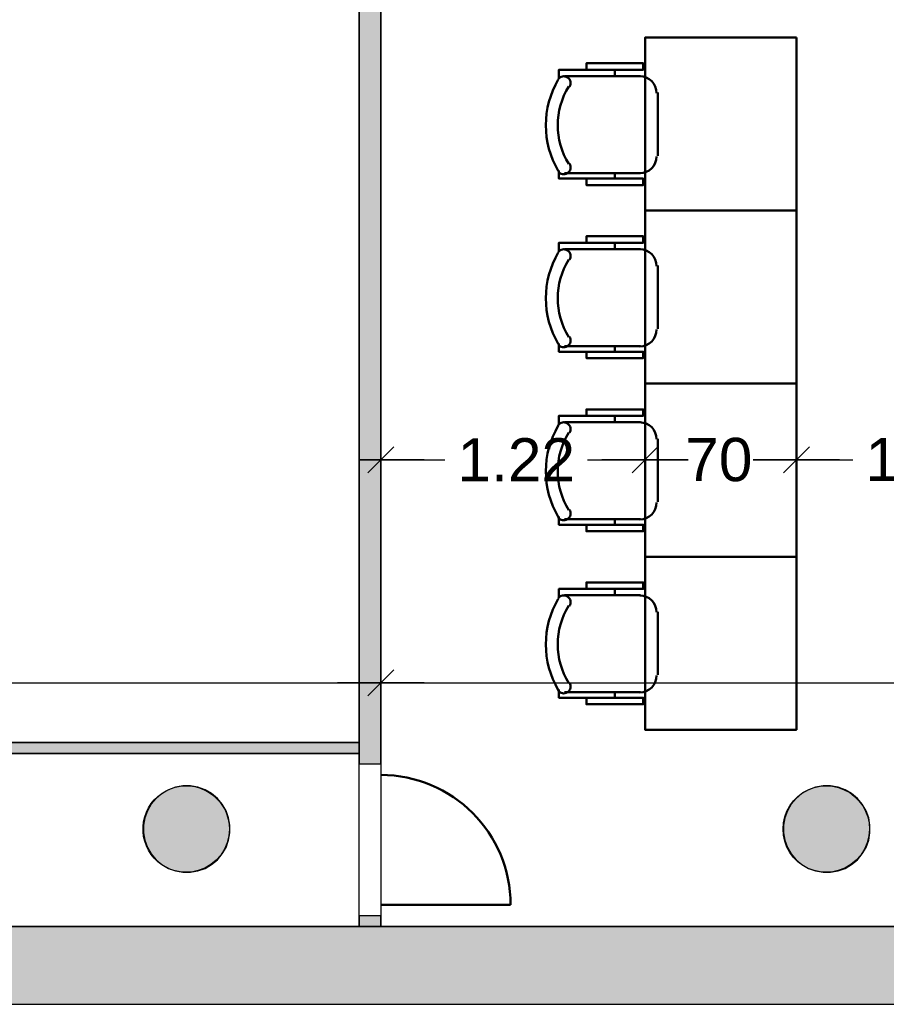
# Model space of a CAD drawing. Header units: metres. Extents: x -1 to 439, y -6 to 32.
# Tile 4 of 27: x 397.26 to 401.26, y 12.84 to 17.39. Entities that reach past the tile are written whole.
import ezdxf

# ---------------------------------------------------------------- set-up
doc = ezdxf.new("R2010")
doc.units = ezdxf.units.M
doc.header["$PDMODE"] = 65
doc.linetypes.add('CONTINUA', pattern=[0])
for name, color, linetype, lineweight in [('3D PB MURS', 7, 'CONTINUA', 25), ('3D PB PILAR', 7, 'CONTINUA', 25), ('PB COTES', 7, 'CONTINUA', 25), ('PB LOCALS', 7, 'CONTINUA', 25), ('PB MOBLES', 7, 'CONTINUA', 25)]:
    doc.layers.add(name, color=color, linetype=linetype, lineweight=lineweight)
doc.styles.add('ARIAL', font='arial.ttf')
doc.dimstyles.new('DIMSTYLE_4', dxfattribs={"dimtxt": 0.2, "dimasz": 0.2, "dimexe": 0, "dimexo": 1e-06, "dimgap": 0.1, "dimtad": 0, "dimdec": 0, "dimlfac": 100, "dimrnd": 1, "dimzin": 4, "dimdsep": 46, "dimtxsty": 'ARIAL', "dimblk1": 'ALL_ML_STRICH', "dimblk2": 'ALL_ML_STRICH', "dimsah": 1, "dimcen": 0, "dimse1": 1, "dimse2": 1, "dimclrd": 2, "dimclre": 2, "dimclrt": 2, "dimadec": 0, "dimazin": 0, "dimtfac": 1, "dimtdec": 0, "dimtix": 1, "dimtmove": 2, "dimatfit": 3, "dimfxl": 0, "dimtzin": 0, "dimlwd": 0, "dimlwe": 35, "dimarcsym": 0})
doc.dimstyles.new('DIMSTYLE_5', dxfattribs={"dimtxt": 0.2, "dimasz": 0.2, "dimexe": 0, "dimexo": 1e-06, "dimgap": 0.1, "dimtad": 0, "dimrnd": 0.01, "dimzin": 4, "dimdsep": 46, "dimtxsty": 'ARIAL', "dimblk1": 'ALL_ML_STRICH', "dimblk2": 'ALL_ML_STRICH', "dimsah": 1, "dimcen": 0, "dimse1": 1, "dimse2": 1, "dimclrd": 2, "dimclre": 2, "dimclrt": 2, "dimadec": 0, "dimazin": 0, "dimtfac": 1, "dimtdec": 0, "dimtix": 1, "dimtmove": 2, "dimatfit": 3, "dimfxl": 0, "dimtzin": 0, "dimlwd": 0, "dimlwe": 35, "dimarcsym": 0})

# ---------------------------------------------------------------- blocks, each defined once
blk = doc.blocks.new('_CLOSEDFILLED')
at = {"color": 0, "linetype": 'ByBlock', "lineweight": -2}
blk.add_solid([(-1, 0), (0, 0), (-1, 0)], dxfattribs=at)
blk = doc.blocks.new('OBJETO_COMPLEJO_6')
at = {"layer": 'PB MOBLES', "color": 202, "linetype": 'CONTINUA', "lineweight": 50, "transparency": 33554687}
for p, q in [((400.0085, 17.1613), (400.0085, 17.1317)), ((399.7757, 17.1317), (400.127, 17.1317)), ((400.2074, 17.0555), (400.2074, 16.7634)), ((400.127, 16.683), (399.7757, 16.683)), ((400.0085, 16.6576), (400.0085, 16.683))]:
    blk.add_line(p, q, dxfattribs=at)
blk.add_lwpolyline([(400.8482, 17.31), (400.8482, 16.51), (400.1482, 16.51), (400.1482, 17.31), (400.8482, 17.31)], close=True, dxfattribs=at)
for points in [[(399.8773, 17.1613), (399.8773, 17.191), (400.1397, 17.191), (400.1397, 17.1613), (399.7503, 17.1613), (399.7503, 17.119)], [(399.799, 17.0822), (399.8019, 17.0879), (399.8035, 17.0938), (399.804, 17.0999), (399.8033, 17.1059), (399.8015, 17.1117), (399.7986, 17.1171), (399.7946, 17.1218), (399.7896, 17.1259), (399.784, 17.1288), (399.778, 17.1305), (399.7719, 17.1311), (399.7659, 17.1304), (399.7601, 17.1287), (399.7547, 17.1258), (399.7499, 17.1219), (399.7459, 17.117)], [(400.2019, 17.0527), (400.2003, 17.0685), (400.1958, 17.0832), (400.1885, 17.0965), (400.179, 17.1081), (400.1674, 17.1177), (400.1541, 17.1249), (400.1394, 17.1295), (400.1236, 17.1311)], [(400.1236, 16.6823), (400.1394, 16.6839), (400.1541, 16.6885), (400.1674, 16.6957), (400.179, 16.7053), (400.1885, 16.7169), (400.1958, 16.7302), (400.2003, 16.7449), (400.2019, 16.7606)], [(399.7459, 16.6922), (399.7499, 16.6872), (399.7547, 16.6833), (399.7601, 16.6805), (399.7659, 16.6787), (399.7719, 16.6781), (399.778, 16.6786), (399.784, 16.6803), (399.7896, 16.6833), (399.7946, 16.6873), (399.7986, 16.6921), (399.8015, 16.6974), (399.8033, 16.7032), (399.804, 16.7092), (399.8035, 16.7153), (399.8019, 16.7213), (399.799, 16.727)], [(399.8773, 16.6576), (399.8773, 16.6279), (400.1397, 16.6279), (400.1397, 16.6576), (399.7503, 16.6576), (399.7503, 16.6957)]]:
    blk.add_lwpolyline(points, dxfattribs=at)
for centre, radius, start, end in [((400.1064, 16.9047), 0.4167, 149.5738, 210.4458), ((400.0852, 16.9047), 0.3405, 148.2581, 211.7649)]:
    blk.add_arc(centre, radius, start, end, dxfattribs=at)
blk = doc.blocks.new('OBJETO_COMPLEJO_7')
at = {"layer": 'PB MOBLES', "color": 202, "linetype": 'CONTINUA', "lineweight": 50, "transparency": 33554687}
for p, q in [((400.0085, 16.3613), (400.0085, 16.3317)), ((399.7757, 16.3317), (400.127, 16.3317)), ((400.2074, 16.2555), (400.2074, 15.9634)), ((400.127, 15.883), (399.7757, 15.883)), ((400.0085, 15.8576), (400.0085, 15.883))]:
    blk.add_line(p, q, dxfattribs=at)
blk.add_lwpolyline([(400.8482, 16.51), (400.8482, 15.71), (400.1482, 15.71), (400.1482, 16.51), (400.8482, 16.51)], close=True, dxfattribs=at)
for points in [[(399.8773, 16.3613), (399.8773, 16.391), (400.1397, 16.391), (400.1397, 16.3613), (399.7503, 16.3613), (399.7503, 16.319)], [(399.799, 16.2822), (399.8019, 16.2879), (399.8035, 16.2938), (399.804, 16.2999), (399.8033, 16.3059), (399.8015, 16.3117), (399.7986, 16.3171), (399.7946, 16.3218), (399.7896, 16.3259), (399.784, 16.3288), (399.778, 16.3305), (399.7719, 16.3311), (399.7659, 16.3304), (399.7601, 16.3287), (399.7547, 16.3258), (399.7499, 16.3219), (399.7459, 16.317)], [(400.2019, 16.2527), (400.2003, 16.2685), (400.1958, 16.2832), (400.1885, 16.2965), (400.179, 16.3081), (400.1674, 16.3177), (400.1541, 16.3249), (400.1394, 16.3295), (400.1236, 16.3311)], [(400.1236, 15.8823), (400.1394, 15.8839), (400.1541, 15.8885), (400.1674, 15.8957), (400.179, 15.9053), (400.1885, 15.9169), (400.1958, 15.9302), (400.2003, 15.9449), (400.2019, 15.9606)], [(399.7459, 15.8922), (399.7499, 15.8872), (399.7547, 15.8833), (399.7601, 15.8805), (399.7659, 15.8787), (399.7719, 15.8781), (399.778, 15.8786), (399.784, 15.8803), (399.7896, 15.8833), (399.7946, 15.8873), (399.7986, 15.8921), (399.8015, 15.8974), (399.8033, 15.9032), (399.804, 15.9092), (399.8035, 15.9153), (399.8019, 15.9213), (399.799, 15.927)], [(399.8773, 15.8576), (399.8773, 15.8279), (400.1397, 15.8279), (400.1397, 15.8576), (399.7503, 15.8576), (399.7503, 15.8957)]]:
    blk.add_lwpolyline(points, dxfattribs=at)
for centre, radius, start, end in [((400.1064, 16.1047), 0.4167, 149.5738, 210.4458), ((400.0852, 16.1047), 0.3405, 148.2581, 211.7649)]:
    blk.add_arc(centre, radius, start, end, dxfattribs=at)
blk = doc.blocks.new('OBJETO_COMPLEJO_8')
at = {"layer": 'PB MOBLES', "color": 202, "linetype": 'CONTINUA', "lineweight": 50, "transparency": 33554687}
for p, q in [((399.7757, 15.5317), (400.127, 15.5317)), ((400.0085, 15.5613), (400.0085, 15.5317)), ((400.2074, 15.4555), (400.2074, 15.1634)), ((400.127, 15.083), (399.7757, 15.083)), ((400.0085, 15.0576), (400.0085, 15.083))]:
    blk.add_line(p, q, dxfattribs=at)
blk.add_lwpolyline([(400.8482, 15.71), (400.8482, 14.91), (400.1482, 14.91), (400.1482, 15.71), (400.8482, 15.71)], close=True, dxfattribs=at)
for points in [[(399.8773, 15.5613), (399.8773, 15.591), (400.1397, 15.591), (400.1397, 15.5613), (399.7503, 15.5613), (399.7503, 15.519)], [(399.799, 15.4822), (399.8019, 15.4879), (399.8035, 15.4938), (399.804, 15.4999), (399.8033, 15.5059), (399.8015, 15.5117), (399.7986, 15.5171), (399.7946, 15.5218), (399.7896, 15.5259), (399.784, 15.5288), (399.778, 15.5305), (399.7719, 15.5311), (399.7659, 15.5304), (399.7601, 15.5287), (399.7547, 15.5258), (399.7499, 15.5219), (399.7459, 15.517)], [(400.2019, 15.4527), (400.2003, 15.4685), (400.1958, 15.4832), (400.1885, 15.4965), (400.179, 15.5081), (400.1674, 15.5177), (400.1541, 15.5249), (400.1394, 15.5295), (400.1236, 15.5311)], [(400.1236, 15.0823), (400.1394, 15.0839), (400.1541, 15.0885), (400.1674, 15.0957), (400.179, 15.1053), (400.1885, 15.1169), (400.1958, 15.1302), (400.2003, 15.1449), (400.2019, 15.1606)], [(399.7459, 15.0922), (399.7499, 15.0872), (399.7547, 15.0833), (399.7601, 15.0805), (399.7659, 15.0787), (399.7719, 15.0781), (399.778, 15.0786), (399.784, 15.0803), (399.7896, 15.0833), (399.7946, 15.0873), (399.7986, 15.0921), (399.8015, 15.0974), (399.8033, 15.1032), (399.804, 15.1092), (399.8035, 15.1153), (399.8019, 15.1213), (399.799, 15.127)], [(399.8773, 15.0576), (399.8773, 15.0279), (400.1397, 15.0279), (400.1397, 15.0576), (399.7503, 15.0576), (399.7503, 15.0957)]]:
    blk.add_lwpolyline(points, dxfattribs=at)
for centre, radius, start, end in [((400.1064, 15.3047), 0.4167, 149.5738, 210.4458), ((400.0852, 15.3047), 0.3405, 148.2581, 211.7649)]:
    blk.add_arc(centre, radius, start, end, dxfattribs=at)
blk = doc.blocks.new('OBJETO_COMPLEJO_9')
at = {"layer": 'PB MOBLES', "color": 202, "linetype": 'CONTINUA', "lineweight": 50, "transparency": 33554687}
for p, q in [((400.0085, 14.7613), (400.0085, 14.7317)), ((399.7757, 14.7317), (400.127, 14.7317)), ((400.2074, 14.6555), (400.2074, 14.3634)), ((400.127, 14.283), (399.7757, 14.283)), ((400.0085, 14.2576), (400.0085, 14.283))]:
    blk.add_line(p, q, dxfattribs=at)
blk.add_lwpolyline([(400.8482, 14.91), (400.8482, 14.11), (400.1482, 14.11), (400.1482, 14.91), (400.8482, 14.91)], close=True, dxfattribs=at)
for points in [[(399.8773, 14.7613), (399.8773, 14.791), (400.1397, 14.791), (400.1397, 14.7613), (399.7503, 14.7613), (399.7503, 14.719)], [(399.799, 14.6822), (399.8019, 14.6879), (399.8035, 14.6938), (399.804, 14.6999), (399.8033, 14.7059), (399.8015, 14.7117), (399.7986, 14.7171), (399.7946, 14.7218), (399.7896, 14.7259), (399.784, 14.7288), (399.778, 14.7305), (399.7719, 14.7311), (399.7659, 14.7304), (399.7601, 14.7287), (399.7547, 14.7258), (399.7499, 14.7219), (399.7459, 14.717)], [(400.2019, 14.6527), (400.2003, 14.6685), (400.1958, 14.6832), (400.1885, 14.6965), (400.179, 14.7081), (400.1674, 14.7177), (400.1541, 14.7249), (400.1394, 14.7295), (400.1236, 14.7311)], [(400.1236, 14.2823), (400.1394, 14.2839), (400.1541, 14.2885), (400.1674, 14.2957), (400.179, 14.3053), (400.1885, 14.3169), (400.1958, 14.3302), (400.2003, 14.3449), (400.2019, 14.3606)], [(399.7459, 14.2922), (399.7499, 14.2872), (399.7547, 14.2833), (399.7601, 14.2805), (399.7659, 14.2787), (399.7719, 14.2781), (399.778, 14.2786), (399.784, 14.2803), (399.7896, 14.2833), (399.7946, 14.2873), (399.7986, 14.2921), (399.8015, 14.2974), (399.8033, 14.3032), (399.804, 14.3092), (399.8035, 14.3153), (399.8019, 14.3213), (399.799, 14.327)], [(399.8773, 14.2576), (399.8773, 14.2279), (400.1397, 14.2279), (400.1397, 14.2576), (399.7503, 14.2576), (399.7503, 14.2957)]]:
    blk.add_lwpolyline(points, dxfattribs=at)
for centre, radius, start, end in [((400.1064, 14.5047), 0.4167, 149.5738, 210.4458), ((400.0852, 14.5047), 0.3405, 148.2581, 211.7649)]:
    blk.add_arc(centre, radius, start, end, dxfattribs=at)
blk = doc.blocks.new('ALL_ML_STRICH')
at = {"color": 0, "linetype": 'ByBlock', "lineweight": -2}
for p, q in [((0, -0.5), (0, 0.5)), ((-0.3, -0.3), (0.3, 0.3)), ((-1, 0), (0.5, 0))]:
    blk.add_line(p, q, dxfattribs=at)
blk = doc.blocks.new('*D138')
at = {"layer": 'DEFPOINTS', "color": 2, "linetype": 'CONTINUA', "lineweight": 35, "transparency": 33554687}
for p in [(391.6997, 14.8265), (391.6997, 14.3274), (398.9264, 13.2006)]:
    blk.add_point(p, dxfattribs=at)
at = {"layer": 'PB COTES', "color": 2, "linetype": 'CONTINUA', "lineweight": -2, "transparency": 33554687}
for p, q in [((391.6997, 14.3274), (394.9975, 14.3274)), ((395.6575, 14.3274), (398.9264, 14.3274))]:
    blk.add_line(p, q, dxfattribs=at)
at = {"layer": 'PB COTES', "color": 2, "linetype": 'CONTINUA', "lineweight": 35, "transparency": 33554687, "xscale": 0.2, "yscale": 0.2, "zscale": 0.2, "rotation": 180}
blk.add_blockref('ALL_ML_STRICH', (391.6997, 14.3274), dxfattribs=at)
at = {"layer": 'PB COTES', "color": 2, "linetype": 'CONTINUA', "lineweight": 35, "transparency": 33554687, "xscale": 0.2, "yscale": 0.2, "zscale": 0.2}
blk.add_blockref('ALL_ML_STRICH', (398.9264, 14.3274), dxfattribs=at)
at = {"layer": 'PB COTES', "color": 2, "linetype": 'CONTINUA', "lineweight": 35, "transparency": 33554687, "insert": (395.3275, 14.3274), "char_height": 0.2, "width": 0.8, "attachment_point": 5, "style": 'ARIAL'}
blk.add_mtext('\\A1;{\\A1;{7.23\\H0.132000;\\S^ ;}}', dxfattribs=at)
blk = doc.blocks.new('*D139')
at = {"layer": 'DEFPOINTS', "color": 2, "linetype": 'CONTINUA', "lineweight": 35, "transparency": 33554687}
for p in [(398.9264, 14.3274), (398.9264, 13.2006), (406.0913, 13.2006)]:
    blk.add_point(p, dxfattribs=at)
at = {"layer": 'PB COTES', "color": 2, "linetype": 'CONTINUA', "lineweight": -2, "transparency": 33554687}
for p, q in [((398.9264, 14.3274), (402.1934, 14.3274)), ((402.8534, 14.3274), (406.0913, 14.3274))]:
    blk.add_line(p, q, dxfattribs=at)
at = {"layer": 'PB COTES', "color": 2, "linetype": 'CONTINUA', "lineweight": 35, "transparency": 33554687, "xscale": 0.2, "yscale": 0.2, "zscale": 0.2, "rotation": 180}
blk.add_blockref('ALL_ML_STRICH', (398.9264, 14.3274), dxfattribs=at)
at = {"layer": 'PB COTES', "color": 2, "linetype": 'CONTINUA', "lineweight": 35, "transparency": 33554687, "xscale": 0.2, "yscale": 0.2, "zscale": 0.2}
blk.add_blockref('ALL_ML_STRICH', (406.0913, 14.3274), dxfattribs=at)
at = {"layer": 'PB COTES', "color": 2, "linetype": 'CONTINUA', "lineweight": 35, "transparency": 33554687, "insert": (402.5234, 14.3274), "char_height": 0.2, "width": 0.8, "attachment_point": 5, "style": 'ARIAL'}
blk.add_mtext('\\A1;{\\A1;{7.16\\H0.132000;\\S^ ;}}', dxfattribs=at)
blk = doc.blocks.new('*D162')
at = {"layer": 'DEFPOINTS', "color": 2, "linetype": 'CONTINUA', "lineweight": 35, "transparency": 33554687}
for p in [(398.9264, 15.3577), (398.9264, 15.2807), (400.1482, 15.14)]:
    blk.add_point(p, dxfattribs=at)
at = {"layer": 'PB COTES', "color": 2, "linetype": 'CONTINUA', "lineweight": -2, "transparency": 33554687}
for p, q in [((398.9264, 15.3577), (399.2228, 15.3577)), ((399.8828, 15.3577), (400.1482, 15.3577))]:
    blk.add_line(p, q, dxfattribs=at)
at = {"layer": 'PB COTES', "color": 2, "linetype": 'CONTINUA', "lineweight": 35, "transparency": 33554687, "xscale": 0.2, "yscale": 0.2, "zscale": 0.2, "rotation": 180}
blk.add_blockref('ALL_ML_STRICH', (398.9264, 15.3577), dxfattribs=at)
at = {"layer": 'PB COTES', "color": 2, "linetype": 'CONTINUA', "lineweight": 35, "transparency": 33554687, "xscale": 0.2, "yscale": 0.2, "zscale": 0.2}
blk.add_blockref('ALL_ML_STRICH', (400.1482, 15.3577), dxfattribs=at)
at = {"layer": 'PB COTES', "color": 2, "linetype": 'CONTINUA', "lineweight": 35, "transparency": 33554687, "insert": (399.5528, 15.3577), "char_height": 0.2, "width": 0.8, "attachment_point": 5, "style": 'ARIAL'}
blk.add_mtext('\\A1;{\\A1;{1.22\\H0.132000;\\S^ ;}}', dxfattribs=at)
blk = doc.blocks.new('*D163')
at = {"layer": 'DEFPOINTS', "color": 2, "linetype": 'CONTINUA', "lineweight": 35, "transparency": 33554687}
for p in [(400.1482, 15.3577), (400.8482, 15.3023), (400.1482, 15.14)]:
    blk.add_point(p, dxfattribs=at)
at = {"layer": 'PB COTES', "color": 2, "linetype": 'CONTINUA', "lineweight": -2, "transparency": 33554687}
for p, q in [((400.1482, 15.3577), (400.2995, 15.3577)), ((400.6795, 15.3577), (400.8482, 15.3577))]:
    blk.add_line(p, q, dxfattribs=at)
at = {"layer": 'PB COTES', "color": 2, "linetype": 'CONTINUA', "lineweight": 35, "transparency": 33554687, "xscale": 0.2, "yscale": 0.2, "zscale": 0.2, "rotation": 180}
blk.add_blockref('ALL_ML_STRICH', (400.1482, 15.3577), dxfattribs=at)
at = {"layer": 'PB COTES', "color": 2, "linetype": 'CONTINUA', "lineweight": 35, "transparency": 33554687, "xscale": 0.2, "yscale": 0.2, "zscale": 0.2}
blk.add_blockref('ALL_ML_STRICH', (400.8482, 15.3577), dxfattribs=at)
at = {"layer": 'PB COTES', "color": 2, "linetype": 'CONTINUA', "lineweight": 35, "transparency": 33554687, "insert": (400.4895, 15.3577), "char_height": 0.2, "width": 0.4, "attachment_point": 5, "style": 'ARIAL'}
blk.add_mtext('\\A1;{70}', dxfattribs=at)
blk = doc.blocks.new('*D164')
at = {"layer": 'DEFPOINTS', "color": 2, "linetype": 'CONTINUA', "lineweight": 35, "transparency": 33554687}
for p in [(400.8482, 15.3577), (400.8482, 15.3023), (402.0032, 15.14)]:
    blk.add_point(p, dxfattribs=at)
at = {"layer": 'PB COTES', "color": 2, "linetype": 'CONTINUA', "lineweight": -2, "transparency": 33554687}
for p, q in [((400.8482, 15.3577), (401.1094, 15.3577)), ((401.7694, 15.3577), (402.0032, 15.3577))]:
    blk.add_line(p, q, dxfattribs=at)
at = {"layer": 'PB COTES', "color": 2, "linetype": 'CONTINUA', "lineweight": 35, "transparency": 33554687, "xscale": 0.2, "yscale": 0.2, "zscale": 0.2, "rotation": 180}
blk.add_blockref('ALL_ML_STRICH', (400.8482, 15.3577), dxfattribs=at)
at = {"layer": 'PB COTES', "color": 2, "linetype": 'CONTINUA', "lineweight": 35, "transparency": 33554687, "xscale": 0.2, "yscale": 0.2, "zscale": 0.2}
blk.add_blockref('ALL_ML_STRICH', (402.0032, 15.3577), dxfattribs=at)
at = {"layer": 'PB COTES', "color": 2, "linetype": 'CONTINUA', "lineweight": 35, "transparency": 33554687, "insert": (401.4394, 15.3577), "char_height": 0.2, "width": 0.8, "attachment_point": 5, "style": 'ARIAL'}
blk.add_mtext('\\A1;{\\A1;{1.15\\H0.132000;\\S^ ;}}', dxfattribs=at)

msp = doc.modelspace()

# ---------------------------------------------------------------- hatches: boundary and pattern name
at = {"layer": '3D PB MURS', "linetype": 'CONTINUA', "lineweight": 18, "true_color": 0xa0a0a0, "transparency": 33554687}
for points in [[(398.92645, 13.95078), (398.92645, 20.61078), (398.82645, 20.61078), (398.82645, 13.95078)], [(391.69971, 14.00078), (398.82645, 14.00078), (398.82645, 14.05078), (391.69971, 14.05078)], [(398.92645, 13.20061), (398.92645, 13.25078), (398.82645, 13.25078), (398.82645, 13.20061)], [(391.69971, 12.84061), (400.75645, 12.84061), (400.75645, 13.20061), (391.69971, 13.20061)], [(400.75645, 12.84061), (423.65748, 12.84061), (423.73209, 13.20061), (400.75645, 13.20061)]]:
    msp.add_hatch(color=253, dxfattribs=at).paths.add_polyline_path(points)
at = {"layer": '3D PB PILAR', "linetype": 'CONTINUA', "lineweight": 18, "transparency": 33554687}
for points in [[(398.04655, 13.85044), (398.0116, 13.85044), (397.97718, 13.84437), (397.94434, 13.83242), (397.91407, 13.81495), (397.88729, 13.79248), (397.86483, 13.76571), (397.84735, 13.73544), (397.8354, 13.70259), (397.82933, 13.66817), (397.82933, 13.63322), (397.8354, 13.5988), (397.84735, 13.56596), (397.86483, 13.53569), (397.88729, 13.50892), (397.91407, 13.48645), (397.94434, 13.46898), (397.97718, 13.45702), (398.0116, 13.45095), (398.04655, 13.45095), (398.08097, 13.45702), (398.11381, 13.46898), (398.14408, 13.48645), (398.17086, 13.50892), (398.19332, 13.53569), (398.2108, 13.56596), (398.22275, 13.5988), (398.22882, 13.63322), (398.22882, 13.66817), (398.22275, 13.70259), (398.2108, 13.73544), (398.19332, 13.76571), (398.17086, 13.79248), (398.14408, 13.81495), (398.11381, 13.83242), (398.08097, 13.84437)], [(401.00626, 13.85044), (400.9713, 13.85044), (400.93688, 13.84437), (400.90404, 13.83242), (400.87377, 13.81495), (400.847, 13.79248), (400.82453, 13.76571), (400.80706, 13.73544), (400.7951, 13.70259), (400.78903, 13.66817), (400.78903, 13.63322), (400.7951, 13.5988), (400.80706, 13.56596), (400.82453, 13.53569), (400.847, 13.50892), (400.87377, 13.48645), (400.90404, 13.46898), (400.93688, 13.45702), (400.9713, 13.45095), (401.00626, 13.45095), (401.04068, 13.45702), (401.07352, 13.46898), (401.10379, 13.48645), (401.13056, 13.50892), (401.15303, 13.53569), (401.1705, 13.56596), (401.18246, 13.5988), (401.18853, 13.63322), (401.18853, 13.66817), (401.18246, 13.70259), (401.1705, 13.73544), (401.15303, 13.76571), (401.13056, 13.79248), (401.10379, 13.81495), (401.07352, 13.83242), (401.04068, 13.84437)]]:
    msp.add_hatch(color=9, dxfattribs=at).paths.add_polyline_path(points)

# ---------------------------------------------------------------- linework, layer by layer
at = {"layer": '3D PB MURS', "color": 7, "linetype": 'CONTINUA', "lineweight": 25, "transparency": 33554687}
for p, q in [((398.82645, 20.61078), (398.82645, 14.05078)), ((398.92645, 13.95078), (398.92645, 20.61078)), ((398.82645, 14.05078), (391.69971, 14.05078)), ((398.82645, 14.05078), (398.82645, 14.00078)), ((398.82645, 14.00078), (398.82645, 14.05078)), ((391.69971, 14.00078), (398.82645, 14.00078)), ((398.82645, 14.00078), (398.82645, 13.95078)), ((398.92645, 13.95078), (398.82645, 13.95078)), ((398.92645, 13.95078), (398.92645, 13.90078)), ((398.92645, 13.30078), (398.92645, 13.25078)), ((398.82645, 13.25078), (398.92645, 13.25078)), ((398.82645, 13.25078), (398.82645, 13.20061)), ((398.92645, 13.20061), (398.92645, 13.25078)), ((398.82645, 13.20061), (391.69971, 13.20061)), ((398.92645, 13.20061), (398.82645, 13.20061)), ((398.82645, 13.20061), (398.92645, 13.20061)), ((400.75645, 13.20061), (398.92645, 13.20061)), ((400.92741, 13.20061), (400.75645, 13.20061)), ((406.09127, 13.20061), (400.92741, 13.20061)), ((391.69971, 12.84061), (400.75645, 12.84061)), ((400.75645, 12.84061), (400.92741, 12.84061)), ((400.92741, 12.84061), (423.65748, 12.84061))]:
    msp.add_line(p, q, dxfattribs=at)
at = {"layer": '3D PB MURS', "color": 202, "linetype": 'CONTINUA', "lineweight": 50, "transparency": 33554687}
msp.add_line((398.92645, 13.30078), (399.52645, 13.30078), dxfattribs=at)
msp.add_arc((398.92645, 13.30078), 0.6, 0, 90, dxfattribs=at)
at = {"layer": '3D PB PILAR', "color": 7, "linetype": 'CONTINUA', "lineweight": 25, "transparency": 33554687}
for p, q in [((397.97718, 13.84437), (397.94434, 13.83242)), ((398.0116, 13.85044), (397.97718, 13.84437)), ((398.04655, 13.85044), (398.0116, 13.85044)), ((398.08097, 13.84437), (398.04655, 13.85044)), ((398.11381, 13.83242), (398.08097, 13.84437)), ((400.93688, 13.84437), (400.90404, 13.83242)), ((400.9713, 13.85044), (400.93688, 13.84437)), ((401.00626, 13.85044), (400.9713, 13.85044)), ((401.04068, 13.84437), (401.00626, 13.85044)), ((401.07352, 13.83242), (401.04068, 13.84437)), ((397.88729, 13.79248), (397.86483, 13.76571)), ((397.91407, 13.81495), (397.88729, 13.79248)), ((397.94434, 13.83242), (397.91407, 13.81495)), ((398.14408, 13.81495), (398.11381, 13.83242)), ((398.17086, 13.79248), (398.14408, 13.81495)), ((398.19332, 13.76571), (398.17086, 13.79248)), ((400.847, 13.79248), (400.82453, 13.76571)), ((400.87377, 13.81495), (400.847, 13.79248)), ((400.90404, 13.83242), (400.87377, 13.81495)), ((401.10379, 13.81495), (401.07352, 13.83242)), ((401.13056, 13.79248), (401.10379, 13.81495)), ((401.15303, 13.76571), (401.13056, 13.79248)), ((397.86483, 13.76571), (397.84735, 13.73544)), ((398.2108, 13.73544), (398.19332, 13.76571)), ((400.82453, 13.76571), (400.80706, 13.73544)), ((401.1705, 13.73544), (401.15303, 13.76571)), ((397.8354, 13.70259), (397.82933, 13.66817)), ((397.84735, 13.73544), (397.8354, 13.70259)), ((398.22275, 13.70259), (398.2108, 13.73544)), ((398.22882, 13.66817), (398.22275, 13.70259)), ((400.7951, 13.70259), (400.78903, 13.66817)), ((400.80706, 13.73544), (400.7951, 13.70259)), ((401.18246, 13.70259), (401.1705, 13.73544)), ((401.18853, 13.66817), (401.18246, 13.70259)), ((397.82933, 13.66817), (397.82933, 13.63322)), ((398.22882, 13.63322), (398.22882, 13.66817)), ((400.78903, 13.66817), (400.78903, 13.63322)), ((401.18853, 13.63322), (401.18853, 13.66817)), ((397.82933, 13.63322), (397.8354, 13.5988)), ((398.22275, 13.5988), (398.22882, 13.63322)), ((400.78903, 13.63322), (400.7951, 13.5988)), ((401.18246, 13.5988), (401.18853, 13.63322)), ((397.8354, 13.5988), (397.84735, 13.56596)), ((397.84735, 13.56596), (397.86483, 13.53569)), ((398.19332, 13.53569), (398.2108, 13.56596)), ((398.2108, 13.56596), (398.22275, 13.5988)), ((400.7951, 13.5988), (400.80706, 13.56596)), ((400.80706, 13.56596), (400.82453, 13.53569)), ((401.15303, 13.53569), (401.1705, 13.56596)), ((401.1705, 13.56596), (401.18246, 13.5988)), ((397.86483, 13.53569), (397.88729, 13.50892)), ((398.17086, 13.50892), (398.19332, 13.53569)), ((400.82453, 13.53569), (400.847, 13.50892)), ((401.13056, 13.50892), (401.15303, 13.53569)), ((397.88729, 13.50892), (397.91407, 13.48645)), ((397.91407, 13.48645), (397.94434, 13.46898)), ((398.11381, 13.46898), (398.14408, 13.48645)), ((398.14408, 13.48645), (398.17086, 13.50892)), ((400.847, 13.50892), (400.87377, 13.48645)), ((400.87377, 13.48645), (400.90404, 13.46898)), ((401.07352, 13.46898), (401.10379, 13.48645)), ((401.10379, 13.48645), (401.13056, 13.50892)), ((397.94434, 13.46898), (397.97718, 13.45702)), ((397.97718, 13.45702), (398.0116, 13.45095)), ((398.0116, 13.45095), (398.04655, 13.45095)), ((398.04655, 13.45095), (398.08097, 13.45702)), ((398.08097, 13.45702), (398.11381, 13.46898)), ((400.90404, 13.46898), (400.93688, 13.45702)), ((400.93688, 13.45702), (400.9713, 13.45095)), ((400.9713, 13.45095), (401.00626, 13.45095)), ((401.00626, 13.45095), (401.04068, 13.45702)), ((401.04068, 13.45702), (401.07352, 13.46898))]:
    msp.add_line(p, q, dxfattribs=at)
at = {"layer": 'PB LOCALS', "color": 7, "linetype": 'CONTINUA', "lineweight": 25, "transparency": 33554687}
for p, q in [((398.82645, 14.05078), (398.82645, 26.95078)), ((398.92645, 20.24523), (398.92645, 13.20078)), ((391.69645, 14.05078), (398.82645, 14.05078)), ((398.82645, 14.00078), (391.69645, 14.00078)), ((398.82645, 13.20078), (398.82645, 14.00078)), ((397.95389, 13.83715), (397.97561, 13.84421)), ((397.97561, 13.84421), (397.99799, 13.84874)), ((397.99799, 13.84874), (398.02074, 13.8507)), ((398.02074, 13.8507), (398.04356, 13.85005)), ((398.04356, 13.85005), (398.06617, 13.8468)), ((398.06617, 13.8468), (398.08825, 13.84099)), ((398.08825, 13.84099), (398.10953, 13.83271)), ((400.90337, 13.83271), (400.9301, 13.84268)), ((400.9301, 13.84268), (400.95799, 13.84874)), ((400.95799, 13.84874), (400.98645, 13.85078)), ((400.98645, 13.85078), (401.01491, 13.84874)), ((401.01491, 13.84874), (401.0428, 13.84268)), ((401.0428, 13.84268), (401.06953, 13.83271)), ((397.8791, 13.78601), (397.89548, 13.80193)), ((397.89548, 13.80193), (397.91356, 13.81587)), ((397.91356, 13.81587), (397.93312, 13.82767)), ((397.93312, 13.82767), (397.95389, 13.83715)), ((398.10953, 13.83271), (398.12973, 13.82205)), ((398.12973, 13.82205), (398.14858, 13.80916)), ((398.14858, 13.80916), (398.16584, 13.79421)), ((398.16584, 13.79421), (398.18128, 13.77738)), ((400.8353, 13.78175), (400.85548, 13.80193)), ((400.85548, 13.80193), (400.87832, 13.81903)), ((400.87832, 13.81903), (400.90337, 13.83271)), ((401.06953, 13.83271), (401.09458, 13.81903)), ((401.09458, 13.81903), (401.11742, 13.80193)), ((401.11742, 13.80193), (401.1376, 13.78175)), ((397.84223, 13.72863), (397.8523, 13.74913)), ((397.8523, 13.74913), (397.86465, 13.76834)), ((397.86465, 13.76834), (397.8791, 13.78601)), ((398.18128, 13.77738), (398.1947, 13.75891)), ((398.1947, 13.75891), (398.20593, 13.73902)), ((400.80452, 13.73386), (400.8182, 13.75891)), ((400.8182, 13.75891), (400.8353, 13.78175)), ((401.1376, 13.78175), (401.1547, 13.75891)), ((401.1547, 13.75891), (401.16838, 13.73386)), ((397.82938, 13.68488), (397.83455, 13.70713)), ((397.83455, 13.70713), (397.84223, 13.72863)), ((398.20593, 13.73902), (398.21482, 13.71799)), ((398.21482, 13.71799), (398.22125, 13.69608)), ((400.78849, 13.67924), (400.79455, 13.70713)), ((400.79455, 13.70713), (400.80452, 13.73386)), ((401.16838, 13.73386), (401.17835, 13.70713)), ((401.17835, 13.70713), (401.18441, 13.67924)), ((397.82678, 13.6622), (397.82938, 13.68488)), ((397.82678, 13.63936), (397.82678, 13.6622)), ((398.22125, 13.69608), (398.22515, 13.67358)), ((398.22515, 13.67358), (398.22645, 13.65078)), ((400.78645, 13.65078), (400.78849, 13.67924)), ((401.18441, 13.67924), (401.18645, 13.65078)), ((397.82938, 13.61667), (397.82678, 13.63936)), ((397.83455, 13.59443), (397.82938, 13.61667)), ((398.22386, 13.6187), (398.21616, 13.58745)), ((398.22645, 13.65078), (398.22386, 13.6187)), ((400.78849, 13.62232), (400.78645, 13.65078)), ((400.79455, 13.59443), (400.78849, 13.62232)), ((401.18386, 13.6187), (401.17616, 13.58745)), ((401.18645, 13.65078), (401.18386, 13.6187)), ((397.84223, 13.57293), (397.83455, 13.59443)), ((397.8523, 13.55243), (397.84223, 13.57293)), ((398.21616, 13.58745), (398.20354, 13.55783)), ((400.80452, 13.5677), (400.79455, 13.59443)), ((400.8182, 13.54265), (400.80452, 13.5677)), ((401.17616, 13.58745), (401.16354, 13.55783)), ((397.86465, 13.53322), (397.8523, 13.55243)), ((397.8791, 13.51554), (397.86465, 13.53322)), ((398.18634, 13.53063), (398.16499, 13.50654)), ((398.20354, 13.55783), (398.18634, 13.53063)), ((400.8353, 13.51981), (400.8182, 13.54265)), ((400.85548, 13.49963), (400.8353, 13.51981)), ((401.14634, 13.53063), (401.12499, 13.50654)), ((401.16354, 13.55783), (401.14634, 13.53063)), ((397.89548, 13.49963), (397.8791, 13.51554)), ((397.91356, 13.48568), (397.89548, 13.49963)), ((397.93312, 13.47389), (397.91356, 13.48568)), ((397.95389, 13.46441), (397.93312, 13.47389)), ((398.14006, 13.48618), (398.11219, 13.47009)), ((398.16499, 13.50654), (398.14006, 13.48618)), ((400.87832, 13.48253), (400.85548, 13.49963)), ((400.90337, 13.46885), (400.87832, 13.48253)), ((401.10006, 13.48618), (401.07219, 13.47009)), ((401.12499, 13.50654), (401.10006, 13.48618)), ((397.97561, 13.45735), (397.95389, 13.46441)), ((397.99799, 13.45281), (397.97561, 13.45735)), ((398.02074, 13.45086), (397.99799, 13.45281)), ((398.02645, 13.45102), (398.02074, 13.45086)), ((398.05056, 13.45224), (398.02645, 13.45127)), ((398.02645, 13.45127), (398.02645, 13.45102)), ((398.08209, 13.45868), (398.05056, 13.45224)), ((398.11219, 13.47009), (398.08209, 13.45868)), ((400.9301, 13.45888), (400.90337, 13.46885)), ((400.95799, 13.45281), (400.9301, 13.45888)), ((400.98645, 13.45078), (400.95799, 13.45281)), ((401.01056, 13.45224), (400.98645, 13.45127)), ((400.98645, 13.45127), (400.98645, 13.45078)), ((401.04209, 13.45868), (401.01056, 13.45224)), ((401.07219, 13.47009), (401.04209, 13.45868)), ((391.69645, 13.20078), (398.82645, 13.20078)), ((398.92645, 13.20078), (406.08945, 13.20078))]:
    msp.add_line(p, q, dxfattribs=at)

# ---------------------------------------------------------------- block references
at = {"layer": '3D PB PILAR', "color": 7, "linetype": 'CONTINUA', "lineweight": 25, "transparency": 33554687, "xscale": 0.0002666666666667, "yscale": 0.0002666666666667, "zscale": 0.0002666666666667}
for p in [(398.02908, 13.6507), (400.98878, 13.6507)]:
    msp.add_blockref('_CLOSEDFILLED', p, dxfattribs=at)
at = {"layer": 'PB MOBLES', "color": 202, "linetype": 'CONTINUA', "lineweight": 50, "transparency": 33554687}
for name in ['OBJETO_COMPLEJO_6', 'OBJETO_COMPLEJO_7', 'OBJETO_COMPLEJO_8', 'OBJETO_COMPLEJO_9']:
    msp.add_blockref(name, (0, 0), dxfattribs=at)

# ---------------------------------------------------------------- dimensions: what is measured, and where the dimension line sits
at = {"layer": 'PB COTES', "color": 2, "linetype": 'CONTINUA', "lineweight": 35, "transparency": 33554687}
for base, p1, p2, dimstyle, picture, middle in [((400.14818, 15.35765), (398.92645, 15.28071), (400.14818, 15.14004), 'DIMSTYLE_5', '*D162', (399.55278, 15.35765)), ((400.84825, 15.35765), (400.14818, 15.14004), (400.84825, 15.30225), 'DIMSTYLE_4', '*D163', (400.48951, 15.35765)), ((402.00318, 15.35765), (400.84825, 15.30225), (402.00318, 15.14004), 'DIMSTYLE_5', '*D164', (401.43941, 15.35765)), ((398.92645, 14.32739), (391.69971, 14.82654), (398.92645, 13.20061), 'DIMSTYLE_5', '*D138', (395.32753, 14.32739)), ((406.09127, 14.32739), (398.92645, 13.20061), (406.09127, 13.20061), 'DIMSTYLE_5', '*D139', (402.52338, 14.32739))]:
    dim = msp.add_linear_dim(base=base, p1=p1, p2=p2, dimstyle=dimstyle, override={"dimpost": '<>', "dimclrd": 2, "dimclre": 2, "dimclrt": 2, "dimlwd": 0, "dimlwe": 35}, dxfattribs=at)
    dim.commit()
    dim.dimension.update_dxf_attribs({"geometry": picture, "text_midpoint": middle, "dimtype": 160})

doc.saveas('drawing.dxf')
